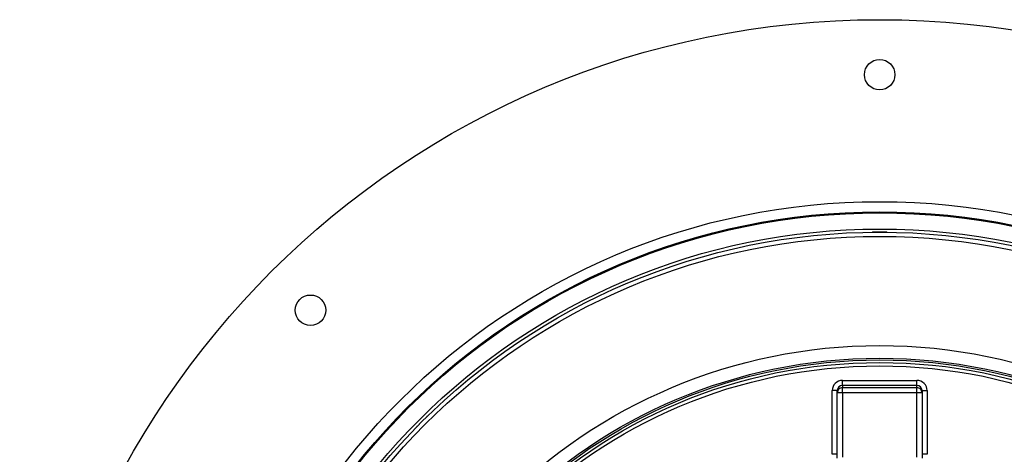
# Model space of a CAD drawing. Header units: millimetres. Extents: x 1417 to 2432, y 1469 to 2484.
# Tile 6 of 7: x 1417 to 1998, y 2227 to 2484. Entities that reach past the tile are written whole.
import ezdxf

# ---------------------------------------------------------------- set-up
doc = ezdxf.new("R2010")
doc.units = ezdxf.units.MM

msp = doc.modelspace()

# ---------------------------------------------------------------- linework, layer by layer
at = {"color": 7, "linetype": 'Continuous', "lineweight": 25}
for p, q in [((1924.79, 2358.5), (1920.79, 2358.5)), ((1928.79, 2358.5), (1924.79, 2358.5)), ((1902.79, 2267.92), (1902.79, 2270.92)), ((1902.79, 2270.92), (1946.79, 2270.92)), ((1902.79, 2267.92), (1902.79, 2266.65)), ((1946.79, 2267.92), (1902.79, 2267.92)), ((1902.79, 2263.65), (1902.79, 2266.65)), ((1902.79, 2266.65), (1946.79, 2266.65)), ((1946.79, 2267.92), (1946.79, 2270.92)), ((1946.79, 2266.65), (1946.79, 2267.92)), ((1946.79, 2263.65), (1946.79, 2266.65)), ((1896.79, 2227.27), (1896.79, 2264.91)), ((1899.79, 2264.91), (1896.79, 2264.91)), ((1899.79, 2263.65), (1899.79, 2264.91)), ((1899.79, 2225.03), (1899.79, 2263.65)), ((1902.79, 2263.65), (1899.79, 2263.65)), ((1902.79, 2263.65), (1902.79, 2225.58)), ((1946.79, 2263.65), (1902.79, 2263.65)), ((1946.79, 2225.58), (1946.79, 2263.65)), ((1949.79, 2263.65), (1946.79, 2263.65)), ((1949.79, 2264.91), (1949.79, 2263.65)), ((1949.79, 2264.91), (1952.79, 2264.91)), ((1949.79, 2263.65), (1949.79, 2225.03)), ((1952.79, 2264.91), (1952.79, 2227.27)), ((1657.51, 2249.44), (1654.68, 2246.61)), ((1654.68, 2246.61), (1651.85, 2243.78)), ((1899.79, 2227.27), (1896.79, 2227.27)), ((1952.79, 2227.27), (1949.79, 2227.27))]:
    msp.add_line(p, q, dxfattribs=at)
for centre, radius in [((1924.79, 1976.5), 507.5), ((1924.79, 2451.5), 9), ((1924.79, 1976.5), 400), ((1924.79, 1976.5), 394), ((1924.79, 1976.5), 393.39), ((1924.79, 1976.5), 383.85), ((1924.79, 1976.5), 382), ((1924.79, 1976.5), 379.5), ((1588.92, 2312.37), 9), ((1924.79, 1976.5), 315), ((1924.79, 1976.5), 307.5), ((1924.79, 1976.5), 306.5), ((1924.79, 1976.5), 305), ((1924.79, 1976.5), 303)]:
    msp.add_circle(centre, radius, dxfattribs=at)
for centre, radius, start, end in [((1920.34, 2360.47), 2, 270.66456, 276.51483), ((1920.79, 2356.5), 2, 90, 96.51483), ((1928.79, 2356.5), 2, 83.48517, 90), ((1929.25, 2360.47), 2, 263.48517, 269.33544), ((1902.79, 2263.65), 3, 89.96068, 179.96111), ((1946.79, 2263.65), 3, 0.03889, 90.03932), ((1658.92, 2248.03), 2, 128.48517, 135), ((1656.43, 2251.16), 2, 308.48517, 314.33544), ((1650.13, 2244.86), 2, 315.66456, 321.51483), ((1653.26, 2242.37), 2, 135, 141.51483)]:
    msp.add_arc(centre, radius, start, end, dxfattribs=at)
for centre, major_axis, ratio, start_param, end_param in [((1902.79, 2264.91), (0, 6.01), 0.99863, 0, 1.570796), ((1902.79, 2264.91), (0, 3.01), 0.995902, 0, 1.570796), ((1946.79, 2264.91), (0, -6.01), 0.99863, 1.570796, 3.141593), ((1946.79, 2264.91), (0, 3.01), 0.995902, 4.712389, 6.283185)]:
    msp.add_ellipse(centre, major_axis=major_axis, ratio=ratio, start_param=start_param, end_param=end_param, dxfattribs=at)

doc.saveas('drawing.dxf')
